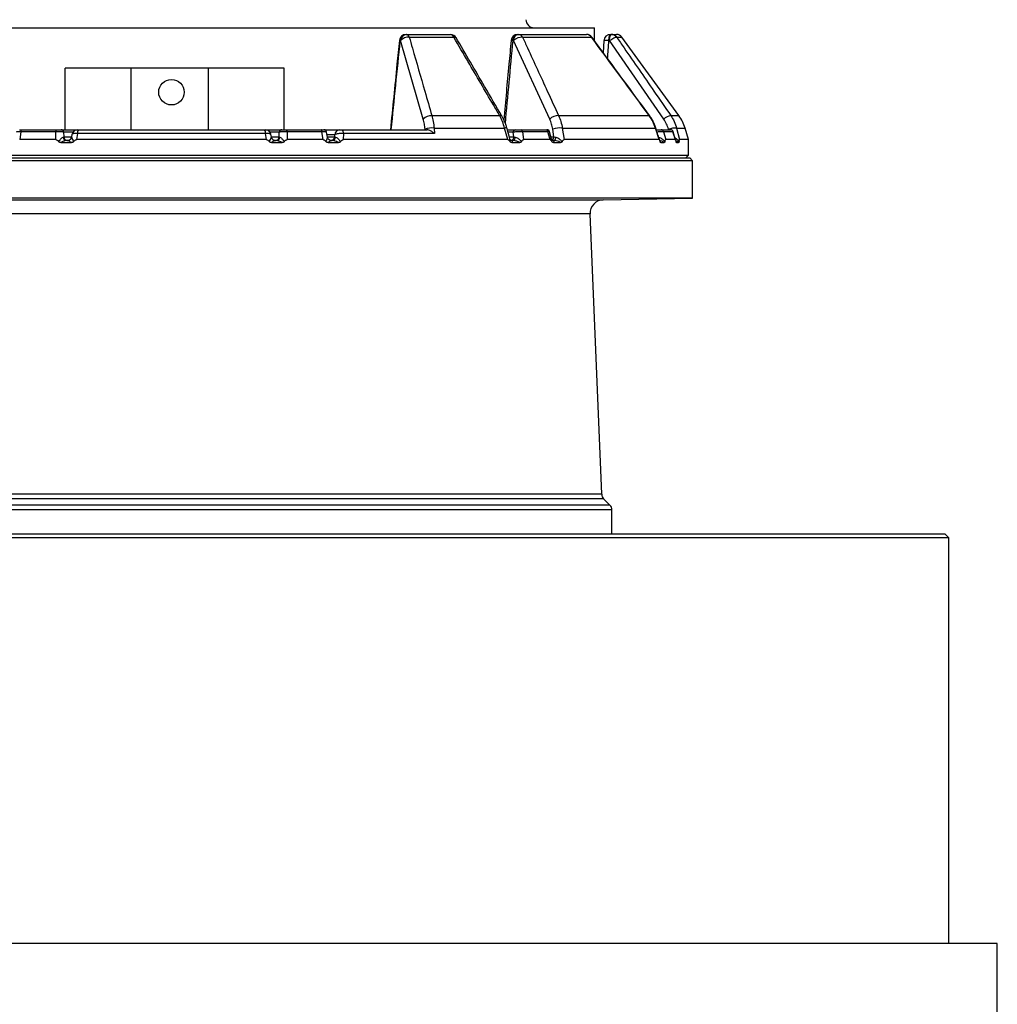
# Model space of a CAD drawing. Header units: millimetres. Extents: x 2016 to 3246, y 695 to 4145.
# Tile 4 of 8: x 2518 to 3246, y 1436 to 2169. Entities that reach past the tile are written whole.
import ezdxf

# ---------------------------------------------------------------- set-up
doc = ezdxf.new("R2010")
doc.units = ezdxf.units.MM

msp = doc.modelspace()

# ---------------------------------------------------------------- linework, layer by layer
at = {"color": 7, "linetype": 'Continuous', "lineweight": 25}
for p, q in [((2315.92, 2163.21), (2630.92, 2163.21)), ((2630.92, 2163.21), (2945.92, 2163.21)), ((2805.62, 2158.21), (2805.9, 2158.21)), ((2805.9, 2158.21), (2838.61, 2158.21)), ((2808.04, 2156.15), (2841.14, 2156.15)), ((2888.82, 2158.21), (2889.23, 2158.21)), ((2889.23, 2158.21), (2939.94, 2158.21)), ((2892.38, 2156.15), (2943.71, 2156.15)), ((2945.92, 2153.51), (2945.92, 2163.21)), ((2957.91, 2158.21), (2958.47, 2158.21)), ((2958.47, 2158.21), (2962.37, 2158.21)), ((3008.86, 2097.73), (2966.41, 2156.15)), ((2801.59, 2153.65), (2801.3, 2153.65)), ((2818.45, 2095.23), (2801.59, 2153.65)), ((2885.7, 2153.65), (2885.3, 2153.65)), ((2912.58, 2095.23), (2885.7, 2153.65)), ((2952.92, 2153.53), (2952.36, 2144.76)), ((2957.18, 2153.65), (2956.62, 2153.65)), ((2997.5, 2095.23), (2957.18, 2153.65)), ((2551.68, 2087.21), (2551.68, 2133.21)), ((2600.92, 2133.21), (2551.68, 2133.21)), ((2600.92, 2087.21), (2600.92, 2133.21)), ((2714.91, 2133.21), (2600.92, 2133.21)), ((2658.35, 2133.21), (2658.35, 2087.21)), ((2714.91, 2087.21), (2714.91, 2133.21)), ((2824.84, 2097.73), (2875.33, 2097.73)), ((2919.19, 2097.73), (2986.72, 2097.73)), ((2517.62, 2087.21), (2518.89, 2087.21)), ((2518.84, 2085.77), (2517.89, 2079.87)), ((2544.72, 2085.77), (2518.84, 2085.77)), ((2518.92, 2087.21), (2518.92, 2087.21)), ((2519.4, 2087.21), (2545.15, 2087.21)), ((2544.78, 2079.87), (2544.72, 2085.77)), ((2548.68, 2087.21), (2560.76, 2087.21)), ((2550.6, 2085.39), (2550.64, 2081.95)), ((2556.84, 2083.88), (2556.49, 2081.7)), ((2560.91, 2084.34), (2560.18, 2079.87)), ((2700.92, 2084.34), (2560.91, 2084.34)), ((2561.61, 2087.21), (2700.22, 2087.21)), ((2699.84, 2087.21), (2699.84, 2087.21)), ((2701.65, 2079.87), (2700.92, 2084.34)), ((2701.07, 2087.21), (2713.15, 2087.21)), ((2705.3, 2081.74), (2704.96, 2083.85)), ((2711.19, 2081.95), (2711.23, 2085.39)), ((2716.68, 2087.21), (2742.43, 2087.21)), ((2717.11, 2085.77), (2717.05, 2079.87)), ((2742.99, 2085.77), (2717.11, 2085.77)), ((2742.91, 2087.21), (2742.91, 2087.21)), ((2743.94, 2079.87), (2742.99, 2085.77)), ((2744.63, 2087.21), (2756.35, 2087.21)), ((2747.05, 2081.83), (2746.46, 2085.53)), ((2752.49, 2081.95), (2752.5, 2083.56)), ((2757.63, 2087.21), (2821.22, 2087.21)), ((2758.91, 2084.34), (2758.88, 2079.87)), ((2826.82, 2084.34), (2758.91, 2084.34)), ((2819.78, 2087.21), (2819.76, 2087.56)), ((2826.52, 2088.53), (2826.82, 2084.34)), ((2826.52, 2088.53), (2879.01, 2088.53)), ((2881.4, 2079.87), (2879.01, 2088.53)), ((2881.06, 2087.21), (2886.82, 2087.21)), ((2885.9, 2081.95), (2885.41, 2085.39)), ((2890.98, 2087.21), (2909.83, 2087.21)), ((2892.29, 2085.77), (2893.13, 2079.87)), ((2911.23, 2085.77), (2892.29, 2085.77)), ((2912.82, 2079.87), (2911.23, 2085.77)), ((2914, 2080.14), (2912.51, 2085.73)), ((2915.66, 2081.95), (2914.82, 2087.56)), ((2921.99, 2088.53), (2923.29, 2079.87)), ((2921.99, 2088.53), (2991.31, 2088.53)), ((2994.03, 2079.87), (2991.31, 2088.53)), ((2995.6, 2087.21), (3002.5, 2087.21)), ((2997.43, 2085.77), (2998.95, 2079.87)), ((3004.37, 2085.77), (2997.43, 2085.77)), ((3006.16, 2079.87), (3004.37, 2085.77)), ((3006.38, 2079.41), (3004.45, 2085.79)), ((3007.04, 2088.53), (3009.36, 2079.87)), ((3015.92, 2079.87), (3013.38, 2088.53)), ((2544.78, 2079.87), (2517.89, 2079.87)), ((2548.56, 2077.73), (2556.35, 2077.73)), ((2550.24, 2081.78), (2550.64, 2081.95)), ((2552.88, 2079.21), (2553.58, 2079.21)), ((2553.35, 2079.21), (2552.88, 2079.21)), ((2556.56, 2081.73), (2556.53, 2081.69)), ((2701.65, 2079.87), (2560.18, 2079.87)), ((2705.3, 2081.69), (2705.27, 2081.73)), ((2705.48, 2077.73), (2713.27, 2077.73)), ((2708.25, 2079.21), (2708.27, 2079.21)), ((2708.25, 2079.21), (2708.95, 2079.21)), ((2708.95, 2079.21), (2708.56, 2079.21)), ((2711.19, 2081.95), (2711.59, 2081.78)), ((2743.94, 2079.87), (2717.05, 2079.87)), ((2747.64, 2077.73), (2755.19, 2077.73)), ((2750.02, 2079.21), (2750.7, 2079.21)), ((2750.7, 2079.21), (2750.37, 2079.21)), ((2752.49, 2081.95), (2753.17, 2081.69)), ((2881.4, 2079.87), (2758.88, 2079.87)), ((2885.19, 2079.21), (2884.3, 2079.21)), ((2884.35, 2077.73), (2890.28, 2077.73)), ((2884.65, 2079.21), (2885.19, 2079.21)), ((2885.9, 2081.95), (2886.8, 2081.78)), ((2912.82, 2079.87), (2893.13, 2079.87)), ((2915.25, 2079.21), (2915.73, 2079.21)), ((2915.44, 2077.73), (2920.74, 2077.73)), ((2915.66, 2081.95), (2917.06, 2081.69)), ((2994.03, 2079.87), (2923.29, 2079.87)), ((2995.31, 2077.73), (2997.8, 2077.73)), ((3006.16, 2079.87), (2998.95, 2079.87)), ((3007, 2077.73), (3008.62, 2077.73)), ((3015.92, 2079.87), (3009.36, 2079.87)), ((3015.92, 2068.21), (3015.92, 2079.87)), ((2245.92, 2068.21), (3015.92, 2068.21)), ((3013.92, 2066.21), (3015.92, 2068.21)), ((2794.89, 2064.21), (2242.92, 2064.21)), ((2244.92, 2066.21), (2794.05, 2066.21)), ((2794.05, 2066.21), (3016.92, 2066.21)), ((3018.92, 2064.21), (2794.89, 2064.21)), ((3018.92, 2064.21), (3016.92, 2066.21)), ((3018.92, 2036.21), (3018.92, 2064.21)), ((3018.92, 2036.21), (2242.92, 2036.21)), ((2952.46, 2035.05), (3018.92, 2036.21)), ((2951.3, 1815.7), (2942.64, 2024.64)), ((2957.45, 1807.68), (2952.76, 1812.37)), ((2958.92, 1786.21), (2958.92, 1804.14)), ((3207.71, 1783.21), (2051.92, 1783.21)), ((2054.92, 1786.21), (3204.72, 1786.21)), ((3204.72, 1786.21), (3206.92, 1786.21)), ((3209.92, 1783.21), (3206.92, 1786.21)), ((3209.92, 1783.21), (3207.71, 1783.21)), ((3209.92, 1481.1), (3209.92, 1783.21)), ((3245.92, 1481.1), (2015.92, 1481.1)), ((3245.92, 1421.1), (3245.92, 1481.1))]:
    msp.add_line(p, q, dxfattribs=at)
at = {"color": 1, "linetype": 'Continuous', "lineweight": 25}
for p, q in [((2962.46, 2156.15), (2966.41, 2156.15)), ((3002.77, 2097.73), (3008.86, 2097.73)), ((2557.46, 2085.39), (2550.6, 2085.39)), ((2711.23, 2085.39), (2704.37, 2085.39)), ((2752.5, 2083.56), (2746.77, 2083.56)), ((2885.41, 2085.39), (2881.56, 2085.39)), ((3001.13, 2087.21), (3001.03, 2087.56)), ((3007.04, 2088.53), (3013.38, 2088.53)), ((2550.64, 2081.95), (2556.53, 2081.95)), ((2705.27, 2081.95), (2711.19, 2081.95)), ((2747.03, 2081.95), (2752.49, 2081.95)), ((2882.5, 2081.95), (2885.9, 2081.95)), ((2913.52, 2081.95), (2915.66, 2081.95)), ((3006.67, 2078.19), (3007, 2077.73)), ((2309.38, 2035.05), (2952.46, 2035.05)), ((2942.64, 2024.64), (2319.19, 2024.64)), ((2952.76, 1812.37), (2309.07, 1812.37)), ((2951.3, 1815.7), (2310.53, 1815.7)), ((2958.92, 1804.14), (2302.92, 1804.14)), ((2957.45, 1807.68), (2304.38, 1807.68))]:
    msp.add_line(p, q, dxfattribs=at)
at = {"color": 7, "linetype": 'Continuous', "lineweight": 25, "flags": 128}
for points in [[(2885.3, 2153.65), (2885.42, 2154.56), (2885.65, 2155.42), (2885.99, 2156.21), (2886.43, 2156.9), (2886.96, 2157.46), (2887.54, 2157.87), (2888.17, 2158.13), (2888.82, 2158.21)], [(2885.7, 2153.65), (2885.82, 2154.56), (2886.06, 2155.42), (2886.4, 2156.21), (2886.84, 2156.9), (2887.36, 2157.46), (2887.95, 2157.87), (2888.57, 2158.13), (2889.23, 2158.21)], [(2956.62, 2153.65), (2956.67, 2154.56), (2956.75, 2155.42), (2956.88, 2156.21), (2957.04, 2156.9), (2957.23, 2157.46), (2957.45, 2157.87), (2957.68, 2158.13), (2957.91, 2158.21)], [(2957.18, 2153.65), (2957.22, 2154.56), (2957.3, 2155.42), (2957.43, 2156.21), (2957.59, 2156.9), (2957.78, 2157.46), (2958, 2157.87), (2958.23, 2158.13), (2958.47, 2158.21)], [(2957.18, 2153.65), (2957.99, 2154.23), (2958.82, 2154.77), (2959.64, 2155.25), (2960.42, 2155.64), (2961.11, 2155.94), (2961.7, 2156.13), (2962.15, 2156.2), (2962.46, 2156.15)], [(2518.84, 2085.77), (2518.87, 2086.07), (2518.92, 2086.35), (2518.98, 2086.6), (2519.05, 2086.81), (2519.13, 2086.98), (2519.21, 2087.11), (2519.31, 2087.19), (2519.4, 2087.21)], [(2742.99, 2085.77), (2742.96, 2086.07), (2742.91, 2086.35), (2742.85, 2086.6), (2742.78, 2086.81), (2742.7, 2086.98), (2742.62, 2087.11), (2742.53, 2087.19), (2742.43, 2087.21)], [(2757.63, 2087.21), (2757.85, 2087.16), (2758.06, 2087.01), (2758.25, 2086.76), (2758.43, 2086.41), (2758.59, 2085.99), (2758.73, 2085.49), (2758.84, 2084.94), (2758.91, 2084.34)], [(2553.58, 2079.21), (2553.57, 2079.21), (2553.56, 2079.21), (2554.09, 2079.26), (2554.6, 2079.4), (2555.08, 2079.62), (2555.51, 2079.93), (2555.88, 2080.31), (2556.18, 2080.74), (2556.4, 2081.23), (2556.53, 2081.74)], [(2886.8, 2081.78), (2886.73, 2081.26), (2886.62, 2080.77), (2886.45, 2080.33), (2886.25, 2079.94), (2886.02, 2079.63), (2885.75, 2079.4), (2885.47, 2079.26), (2885.19, 2079.21)], [(2917.06, 2081.69), (2917, 2081.19), (2916.9, 2080.71), (2916.77, 2080.28), (2916.6, 2079.91), (2916.41, 2079.61), (2916.19, 2079.39), (2915.96, 2079.26), (2915.73, 2079.21)]]:
    msp.add_lwpolyline(points, dxfattribs=at)
at = {"color": 1, "linetype": 'Continuous', "lineweight": 25, "flags": 128}
for points in [[(2943.96, 2156.18), (2943.92, 2156.2), (2943.71, 2156.15)], [(2986.94, 2097.75), (2986.91, 2097.77), (2986.72, 2097.73)], [(2880.72, 2088.45), (2880.71, 2088.47), (2880.56, 2088.57), (2880.21, 2088.62), (2879.69, 2088.61), (2879.01, 2088.53)], [(2991.56, 2088.62), (2991.52, 2088.61), (2991.31, 2088.53)]]:
    msp.add_lwpolyline(points, dxfattribs=at)
at = {"color": 7, "linetype": 'Continuous', "lineweight": 25}
msp.add_circle((2630.92, 2115.21), 9.5, dxfattribs=at)
for centre, radius, start, end in [((2900.92, 2169.21), 6, 180, 270), ((2805.62, 2153.21), 5, 90, 174.25778), ((2805.94, 2153.59), 4.63, 93.9469, 179.28584), ((2806.22, 2153.59), 4.63, 93.94688, 179.28566), ((2807.38, 2148.27), 7.9, 85.26071, 137.16514), ((2805.41, 2155.57), 2.69, 12.47989, 79.55518), ((2838.61, 2153.21), 5, 30.34253, 90), ((2838.26, 2155.2), 3.03, 18.30753, 83.46185), ((2888.82, 2153.21), 5, 90, 174.72036), ((2891.91, 2147.24), 8.92, 87.01234, 134.10289), ((2889.05, 2154.5), 3.72, 26.41379, 87.23464), ((2939.94, 2153.21), 5, 36.41759, 90), ((2939.89, 2153.64), 4.57, 33.31291, 89.37447), ((2957.91, 2153.21), 5, 90, 176.31701), ((2958.46, 2153.29), 4.92, 35.54824, 89.90216), ((2962.37, 2153.21), 5, 36, 90), ((2824.24, 2089.84), 7.91, 85.69145, 137.09699), ((2918.82, 2088.72), 9.02, 87.68295, 133.81433), ((3004.17, 2088), 9.83, 98.15206, 132.66872), ((2984.59, 2080.1), 30, 16.32931, 36), ((2546.49, 2086.03), 1.79, 138.46389, 188.11202), ((2548.65, 2085.25), 1.96, 3.91638, 89.10217), ((2560.82, 2083.21), 4, 89.99919, 170.7387), ((2564.97, 2084.87), 4.1, 145.12827, 187.49307), ((2696.86, 2084.87), 4.1, 352.50693, 34.87173), ((2701.01, 2083.21), 4, 9.25069, 90.00129), ((2713.18, 2085.25), 1.96, 90.89783, 176.08362), ((2715.34, 2086.03), 1.79, 351.88798, 41.53611), ((2744.49, 2085.21), 2, 9.22987, 90.00432), ((2756.41, 2083.29), 3.92, 90.89489, 176.08657), ((2825, 2075.06), 13.56, 83.55125, 112.76183), ((2887.13, 2085.51), 1.73, 100.43223, 184.2546), ((2890.73, 2085.67), 1.56, 3.79555, 80.8356), ((2909.63, 2085.61), 1.61, 5.80562, 82.82668), ((2910.61, 2085.21), 2, 15.08335, 90.00781), ((2920.46, 2072.84), 15.77, 84.42887, 110.97203), ((2995.57, 2085.29), 1.93, 14.69798, 89.16008), ((3006.35, 2073.75), 14.8, 87.30729, 111.03551), ((3002.48, 2085.26), 1.96, 15.37725, 89.52088), ((3002.57, 2085.21), 2, 16.94583, 90.00517), ((2553.02, 2082), 2.79, 184.59413, 267.11004), ((2553.57, 2082.15), 2.94, 183.91422, 269.10308), ((2553.58, 2082.2), 2.99, 269.99786, 297.72138), ((2708.27, 2082.21), 3, 189.00477, 269.99595), ((2708.25, 2082.21), 2.99, 234.81723, 269.99512), ((2708.26, 2082.15), 2.94, 270.89692, 356.08578), ((2708.81, 2082), 2.79, 272.88996, 355.40587), ((2749.56, 2082.15), 2.94, 270.89692, 356.08578), ((2750.49, 2081.89), 2.69, 274.38937, 355.69406), ((2952.63, 2025.05), 10, 91, 182.37358), ((2956.29, 1815.9), 5, 182.37358, 225), ((2953.92, 1804.14), 5, 0, 45)]:
    msp.add_arc(centre, radius, start, end, dxfattribs=at)
at = {"color": 1, "linetype": 'Continuous', "lineweight": 25}
for centre, radius, start, end in [((2841.71, 2154.57), 1.68, 43.83321, 109.86673), ((2793.71, 2079.22), 74.81, 84.17525, 84.6841), ((2884.48, 2148.39), 5.32, 81.18178, 96.91475), ((2955.08, 2143.58), 10.19, 81.30229, 102.24411), ((2875.85, 2096.21), 1.61, 42.86686, 109.00372), ((2553.57, 2082.21), 3, 297.7377, 350.00806), ((2708.26, 2082.21), 3, 189.98835, 234.81324), ((2883.15, 2081.82), 2.76, 292.65198, 2.76432), ((2912.52, 2081.97), 3.14, 308.73975, 359.59751)]:
    msp.add_arc(centre, radius, start, end, dxfattribs=at)
at = {"color": 7, "linetype": 'Continuous', "lineweight": 25}
msp.add_ellipse((2889.09, 5494.66), major_axis=(438.73, 5783.36), ratio=0.034827, start_param=4.084988, end_param=4.099133, dxfattribs=at)
at = {"color": 1, "linetype": 'Continuous', "lineweight": 25}
for centre, major_axis, ratio, start_param, end_param in [((2831.82, 5048.99), (342.1, 5516.39), 0.049347, 4.14969, 4.162899), ((2704.45, 5048.99), (125.49, 5516.4), 0.067633, 4.158492, 4.161377)]:
    msp.add_ellipse(centre, major_axis=major_axis, ratio=ratio, start_param=start_param, end_param=end_param, dxfattribs=at)
at = {"color": 7, "linetype": 'Continuous', "lineweight": 25}
for points, knots in [([(2808.04, 2156.15), (2808.81, 2153.47), (2812.68, 2140.04), (2818.28, 2120.57), (2823.1, 2103.77), (2824.84, 2097.73)], [0, 0, 0, 0, 0.1379816, 0.6899061, 1, 1, 1, 1]), ([(2875.33, 2097.73), (2873.77, 2100.41), (2865.95, 2113.8), (2854.56, 2133.27), (2844.72, 2150.06), (2841.14, 2156.15)], [0, 0, 0, 0, 0.137357, 0.68679, 1, 1, 1, 1]), ([(2892.38, 2156.15), (2893.61, 2153.48), (2899.76, 2140.12), (2908.7, 2120.65), (2916.39, 2103.84), (2919.19, 2097.73)], [0, 0, 0, 0, 0.137358, 0.686791, 1, 1, 1, 1]), ([(2986.72, 2097.73), (2984.75, 2100.41), (2974.92, 2113.8), (2960.59, 2133.27), (2948.21, 2150.06), (2943.71, 2156.15)], [0, 0, 0, 0, 0.137358, 0.68679, 1, 1, 1, 1]), ([(2986.93, 2097.75), (2981.52, 2105.13), (2967.22, 2124.63), (2952.87, 2144.09), (2943.95, 2156.17)], [0, 0, 0, 0, 0.37872, 1, 1, 1, 1]), ([(2962.46, 2156.15), (2964.31, 2153.48), (2973.56, 2140.12), (2987, 2120.65), (2998.57, 2103.84), (3002.77, 2097.73)], [0, 0, 0, 0, 0.137358, 0.686791, 1, 1, 1, 1]), ([(2800.64, 2153.71), (2800.05, 2147.82), (2797.82, 2125.65), (2795.58, 2103.48), (2793.93, 2087.21)], [0, 0, 0, 0, 0.265973, 1, 1, 1, 1]), ([(2877.03, 2097.3), (2872.73, 2104.69), (2861.38, 2124.19), (2849.99, 2143.64), (2842.91, 2155.73)], [0, 0, 0, 0, 0.378721, 1, 1, 1, 1]), ([(2883.84, 2153.67), (2883.3, 2147.78), (2881.48, 2128.13), (2879.65, 2108.48), (2878.37, 2094.73)], [0, 0, 0, 0, 0.299929, 1, 1, 1, 1]), ([(2824.84, 2097.73), (2825.22, 2096.32), (2825.99, 2093.45), (2826.35, 2090.19), (2826.52, 2088.53)], [0, 0, 0, 0, 0.492632, 1, 1, 1, 1]), ([(2879.01, 2088.53), (2878.57, 2090.2), (2878.05, 2091.8), (2876.82, 2094.86), (2876.12, 2096.33), (2875.33, 2097.73)], [0, 0, 0, 0, 0.5, 0.5, 1, 1, 1, 1]), ([(2919.19, 2097.73), (2919.85, 2096.33), (2920.42, 2094.86), (2921.35, 2091.8), (2921.72, 2090.2), (2921.99, 2088.53)], [0, 0, 0, 0, 0.5, 0.5, 1, 1, 1, 1]), ([(2991.31, 2088.53), (2990.74, 2090.14), (2989.59, 2093.4), (2987.69, 2096.28), (2986.72, 2097.73)], [0, 0, 0, 0, 0.4926428, 1, 1, 1, 1]), ([(2991.55, 2088.62), (2991.25, 2089.5), (2990.63, 2091.36), (2989.31, 2094.05), (2988.07, 2096.22), (2987.17, 2097.39), (2986.91, 2097.73)], [0, 0, 0, 0, 0.27149, 0.570859, 0.873794, 1, 1, 1, 1]), ([(3002.77, 2097.73), (3003.67, 2096.32), (3005.48, 2093.45), (3006.51, 2090.19), (3007.04, 2088.53)], [0, 0, 0, 0, 0.492653, 1, 1, 1, 1]), ([(2819.76, 2087.56), (2819.63, 2088.9), (2819.37, 2091.62), (2818.76, 2094.01), (2818.45, 2095.23)], [0, 0, 0, 0, 0.492645, 1, 1, 1, 1]), ([(2880.71, 2088.45), (2880.45, 2089.35), (2879.9, 2091.22), (2878.78, 2093.95), (2877.81, 2096.01), (2877.15, 2097.07), (2877.01, 2097.29)], [0, 0, 0, 0, 0.285896, 0.598887, 0.915978, 1, 1, 1, 1]), ([(2914.82, 2087.56), (2914.57, 2088.9), (2914.07, 2091.62), (2913.08, 2094.02), (2912.58, 2095.23)], [0, 0, 0, 0, 0.49266, 1, 1, 1, 1]), ([(3001.03, 2087.56), (3000.61, 2088.9), (2999.76, 2091.62), (2998.26, 2094.02), (2997.5, 2095.23)], [0, 0, 0, 0, 0.49266, 1, 1, 1, 1]), ([(2518.23, 2087.21), (2518.28, 2087.21), (2518.45, 2087.21), (2518.86, 2087.21), (2519.22, 2087.21), (2519.4, 2087.21)], [0, 0, 0, 0, 0.182302, 0.590956, 1, 1, 1, 1]), ([(2550.6, 2085.39), (2550.4, 2085.45), (2549.98, 2085.57), (2548.7, 2085.71), (2547.14, 2085.79), (2545.75, 2085.8), (2544.97, 2085.78), (2544.72, 2085.77)], [0, 0, 0, 0, 0.228246, 0.45881, 0.68401, 0.901083, 1, 1, 1, 1]), ([(2545.15, 2087.21), (2545.21, 2087.21), (2545.31, 2087.21), (2545.48, 2087.21), (2545.64, 2087.21), (2545.8, 2087.21), (2545.97, 2087.21), (2546.13, 2087.21), (2546.43, 2087.21), (2546.86, 2087.21), (2547.37, 2087.21), (2547.83, 2087.21), (2548.14, 2087.21), (2548.35, 2087.21), (2548.49, 2087.21), (2548.6, 2087.21), (2548.65, 2087.21), (2548.68, 2087.21)], [0, 0, 0, 0, 0.036141, 0.071976, 0.107622, 0.143198, 0.178824, 0.214619, 0.250701, 0.375166, 0.500292, 0.62459, 0.749917, 0.812387, 0.874546, 0.936912, 1, 1, 1, 1]), ([(2560.83, 2087.21), (2560.82, 2087.21), (2560.81, 2087.21), (2560.88, 2087.21), (2561.05, 2087.21), (2561.3, 2087.21), (2561.51, 2087.21), (2561.61, 2087.21)], [0, 0, 0, 0, 0.041981, 0.28584, 0.523732, 0.761888, 1, 1, 1, 1]), ([(2700.22, 2087.21), (2700.3, 2087.21), (2700.49, 2087.21), (2700.75, 2087.21), (2700.94, 2087.21), (2701.02, 2087.21), (2701.01, 2087.21), (2701, 2087.21)], [0, 0, 0, 0, 0.1893507, 0.432484, 0.6865777, 0.9495747, 1, 1, 1, 1]), ([(2717.11, 2085.77), (2716.57, 2085.78), (2715.5, 2085.8), (2713.91, 2085.76), (2712.56, 2085.66), (2711.65, 2085.52), (2711.35, 2085.43), (2711.23, 2085.39)], [0, 0, 0, 0, 0.212747, 0.425181, 0.637261, 0.853832, 1, 1, 1, 1]), ([(2713.15, 2087.21), (2713.17, 2087.21), (2713.2, 2087.21), (2713.25, 2087.21), (2713.31, 2087.21), (2713.38, 2087.21), (2713.46, 2087.21), (2713.55, 2087.21), (2713.72, 2087.21), (2714.01, 2087.21), (2714.46, 2087.21), (2714.98, 2087.21), (2715.44, 2087.21), (2715.82, 2087.21), (2716.11, 2087.21), (2716.4, 2087.21), (2716.58, 2087.21), (2716.68, 2087.21)], [0, 0, 0, 0, 0.036267, 0.072224, 0.107969, 0.143596, 0.179203, 0.21489, 0.250752, 0.376042, 0.500305, 0.625425, 0.749885, 0.812686, 0.874882, 0.937108, 1, 1, 1, 1]), ([(2742.43, 2087.21), (2742.61, 2087.21), (2742.97, 2087.21), (2743.61, 2087.21), (2743.93, 2087.21), (2744.14, 2087.21)], [0, 0, 0, 0, 0.25345, 0.506662, 1, 1, 1, 1]), ([(2758.91, 2084.34), (2758.39, 2084.37), (2757.34, 2084.43), (2755.72, 2084.37), (2754.28, 2084.2), (2753.1, 2083.93), (2752.71, 2083.68), (2752.5, 2083.56)], [0, 0, 0, 0, 0.198941, 0.398061, 0.595317, 0.794797, 1, 1, 1, 1]), ([(2756.35, 2087.21), (2756.39, 2087.21), (2756.47, 2087.21), (2756.7, 2087.21), (2756.99, 2087.21), (2757.32, 2087.21), (2757.53, 2087.21), (2757.63, 2087.21)], [0, 0, 0, 0, 0.209742, 0.410899, 0.607133, 0.803588, 1, 1, 1, 1]), ([(2826.82, 2084.34), (2826.82, 2084.34), (2826.65, 2084.49), (2825.87, 2085.19), (2824.45, 2086.19), (2822.65, 2087.05), (2821.66, 2087.16), (2821.22, 2087.21)], [0, 0, 0, 0, 0.0021271, 0.1012805, 0.4780313, 0.7683767, 1, 1, 1, 1]), ([(2882.89, 2080.52), (2882.22, 2082.97), (2881.5, 2085.62), (2880.77, 2088.26), (2880.72, 2088.45)], [0, 0, 0, 0, 0.926112, 1, 1, 1, 1]), ([(2892.29, 2085.77), (2891.86, 2085.78), (2890.99, 2085.8), (2889.38, 2085.76), (2887.76, 2085.66), (2886.38, 2085.52), (2885.69, 2085.43), (2885.41, 2085.39)], [0, 0, 0, 0, 0.212748, 0.425183, 0.637261, 0.853832, 1, 1, 1, 1]), ([(2886.82, 2087.21), (2886.86, 2087.21), (2886.94, 2087.21), (2887.06, 2087.21), (2887.19, 2087.21), (2887.33, 2087.21), (2887.47, 2087.21), (2887.61, 2087.21), (2887.89, 2087.21), (2888.3, 2087.21), (2888.88, 2087.21), (2889.45, 2087.21), (2889.92, 2087.21), (2890.27, 2087.21), (2890.52, 2087.21), (2890.76, 2087.21), (2890.91, 2087.21), (2890.98, 2087.21)], [0, 0, 0, 0, 0.036267, 0.072224, 0.107969, 0.143596, 0.179203, 0.21489, 0.250752, 0.376042, 0.500305, 0.625425, 0.749885, 0.812686, 0.874882, 0.937108, 1, 1, 1, 1]), ([(2909.83, 2087.21), (2909.95, 2087.21), (2910.19, 2087.21), (2910.42, 2087.21), (2910.45, 2087.21), (2910.46, 2087.21)], [0, 0, 0, 0, 0.420844, 0.841283, 1, 1, 1, 1]), ([(2994.59, 2078.9), (2993.66, 2081.9), (2992.65, 2085.15), (2991.63, 2088.39), (2991.56, 2088.62)], [0, 0, 0, 0, 0.926753, 1, 1, 1, 1]), ([(2991.92, 2087.21), (2991.97, 2087.21), (2992.08, 2087.21), (2992.24, 2087.21), (2992.41, 2087.21), (2992.57, 2087.21), (2992.73, 2087.21), (2992.9, 2087.21), (2993.2, 2087.21), (2993.63, 2087.21), (2994.17, 2087.21), (2994.65, 2087.21), (2995, 2087.21), (2995.23, 2087.21), (2995.38, 2087.21), (2995.5, 2087.21), (2995.56, 2087.21), (2995.6, 2087.21)], [0, 0, 0, 0, 0.036267, 0.072224, 0.107969, 0.143596, 0.179203, 0.21489, 0.250752, 0.376042, 0.500305, 0.625425, 0.749885, 0.812686, 0.874882, 0.937108, 1, 1, 1, 1]), ([(2544.78, 2079.87), (2544.98, 2079.84), (2545.43, 2079.78), (2546.16, 2079.27), (2546.57, 2078.75), (2546.82, 2078.43)], [0, 0, 0, 0, 0.231746, 0.535726, 1, 1, 1, 1]), ([(2546.82, 2078.43), (2547.19, 2078.9), (2548.02, 2079.94), (2549.25, 2081.23), (2549.94, 2081.61), (2550.24, 2081.78)], [0, 0, 0, 0, 0.313559, 0.705333, 1, 1, 1, 1]), ([(2548.56, 2077.73), (2548.29, 2077.74), (2547.83, 2077.77), (2547.2, 2078.01), (2546.94, 2078.3), (2546.82, 2078.43)], [0, 0, 0, 0, 0.412171, 0.721433, 1, 1, 1, 1]), ([(2552.88, 2079.21), (2552.47, 2079.16), (2551.51, 2079.03), (2549.93, 2078.39), (2548.89, 2077.89), (2548.56, 2077.73)], [0, 0, 0, 0, 0.337165, 0.784952, 1, 1, 1, 1]), ([(2556.35, 2077.73), (2556, 2077.95), (2555.21, 2078.44), (2554.15, 2079.04), (2553.76, 2079.16), (2553.58, 2079.21)], [0, 0, 0, 0, 0.293533, 0.659828, 1, 1, 1, 1]), ([(2558.07, 2078.41), (2557.95, 2078.29), (2557.71, 2078.03), (2557.11, 2077.78), (2556.65, 2077.75), (2556.35, 2077.73)], [0, 0, 0, 0, 0.2662597, 0.5312214, 1, 1, 1, 1]), ([(2556.53, 2081.69), (2556.59, 2081.53), (2556.71, 2081.2), (2557.28, 2079.99), (2557.79, 2078.97), (2558.07, 2078.41)], [0, 0, 0, 0, 0.298713, 0.620653, 1, 1, 1, 1]), ([(2558.07, 2078.41), (2558.23, 2078.62), (2558.56, 2079.04), (2559.13, 2079.53), (2559.7, 2079.83), (2560.05, 2079.85), (2560.18, 2079.87)], [0, 0, 0, 0, 0.2938365, 0.6007119, 0.8549338, 1, 1, 1, 1]), ([(2701.65, 2079.87), (2701.86, 2079.84), (2702.34, 2079.77), (2703.08, 2079.25), (2703.51, 2078.72), (2703.76, 2078.41)], [0, 0, 0, 0, 0.233879, 0.5482704, 1, 1, 1, 1]), ([(2703.76, 2078.41), (2704.04, 2078.97), (2704.55, 2079.99), (2705.12, 2081.2), (2705.24, 2081.53), (2705.3, 2081.69)], [0, 0, 0, 0, 0.3793472, 0.7012869, 1, 1, 1, 1]), ([(2705.48, 2077.73), (2705.22, 2077.74), (2704.76, 2077.77), (2704.15, 2078.01), (2703.89, 2078.28), (2703.76, 2078.41)], [0, 0, 0, 0, 0.41132, 0.72807, 1, 1, 1, 1]), ([(2708.25, 2079.21), (2708.07, 2079.16), (2707.68, 2079.04), (2706.62, 2078.44), (2705.83, 2077.95), (2705.48, 2077.73)], [0, 0, 0, 0, 0.340172, 0.706467, 1, 1, 1, 1]), ([(2713.27, 2077.73), (2712.94, 2077.89), (2711.9, 2078.39), (2710.32, 2079.03), (2709.36, 2079.16), (2708.95, 2079.21)], [0, 0, 0, 0, 0.215048, 0.662835, 1, 1, 1, 1]), ([(2711.59, 2081.78), (2711.89, 2081.61), (2712.58, 2081.23), (2713.81, 2079.94), (2714.64, 2078.9), (2715.02, 2078.43)], [0, 0, 0, 0, 0.294667, 0.686441, 1, 1, 1, 1]), ([(2715.02, 2078.43), (2714.9, 2078.31), (2714.68, 2078.05), (2714.07, 2077.78), (2713.59, 2077.75), (2713.27, 2077.73)], [0, 0, 0, 0, 0.256533, 0.511805, 1, 1, 1, 1]), ([(2715.02, 2078.43), (2715.14, 2078.6), (2715.44, 2078.99), (2715.96, 2079.48), (2716.53, 2079.81), (2716.9, 2079.85), (2717.05, 2079.87)], [0, 0, 0, 0, 0.247068, 0.560247, 0.827296, 1, 1, 1, 1]), ([(2743.94, 2079.87), (2744.13, 2079.84), (2744.58, 2079.78), (2745.29, 2079.27), (2745.69, 2078.75), (2745.93, 2078.43)], [0, 0, 0, 0, 0.231746, 0.535727, 1, 1, 1, 1]), ([(2745.93, 2078.43), (2746.13, 2078.9), (2746.58, 2079.94), (2747.05, 2081.23), (2747.06, 2081.61), (2747.06, 2081.78)], [0, 0, 0, 0, 0.31356, 0.705335, 1, 1, 1, 1]), ([(2747.64, 2077.73), (2747.38, 2077.74), (2746.92, 2077.77), (2746.31, 2078.01), (2746.05, 2078.3), (2745.93, 2078.43)], [0, 0, 0, 0, 0.412174, 0.721432, 1, 1, 1, 1]), ([(2748.43, 2079.69), (2748.21, 2079.85), (2747.74, 2080.19), (2747.31, 2080.9), (2747.1, 2081.43), (2747.08, 2081.68), (2747.08, 2081.69)], [0, 0, 0, 0, 0.329303, 0.68858, 0.992352, 1, 1, 1, 1]), ([(2750.02, 2079.21), (2749.89, 2079.16), (2749.59, 2079.03), (2748.61, 2078.39), (2747.87, 2077.89), (2747.64, 2077.73)], [0, 0, 0, 0, 0.337169, 0.784954, 1, 1, 1, 1]), ([(2750.05, 2079.22), (2749.82, 2079.24), (2749.29, 2079.27), (2748.71, 2079.45), (2748.46, 2079.67), (2748.43, 2079.69)], [0, 0, 0, 0, 0.416742, 0.937713, 1, 1, 1, 1]), ([(2755.19, 2077.73), (2754.73, 2077.95), (2753.69, 2078.44), (2752.09, 2079.04), (2751.15, 2079.16), (2750.7, 2079.21)], [0, 0, 0, 0, 0.293533, 0.65983, 1, 1, 1, 1]), ([(2753.17, 2081.69), (2753.52, 2081.53), (2754.23, 2081.2), (2755.52, 2079.99), (2756.38, 2078.97), (2756.85, 2078.41)], [0, 0, 0, 0, 0.298714, 0.620651, 1, 1, 1, 1]), ([(2756.85, 2078.41), (2756.73, 2078.29), (2756.51, 2078.03), (2755.93, 2077.78), (2755.48, 2077.75), (2755.19, 2077.73)], [0, 0, 0, 0, 0.266261, 0.531223, 1, 1, 1, 1]), ([(2756.85, 2078.41), (2757, 2078.62), (2757.32, 2079.04), (2757.87, 2079.53), (2758.42, 2079.83), (2758.76, 2079.85), (2758.88, 2079.87)], [0, 0, 0, 0, 0.293837, 0.600714, 0.854933, 1, 1, 1, 1]), ([(2881.4, 2079.87), (2881.56, 2079.84), (2881.93, 2079.77), (2882.5, 2079.25), (2882.83, 2078.72), (2883.03, 2078.41)], [0, 0, 0, 0, 0.233879, 0.548272, 1, 1, 1, 1]), ([(2884.62, 2079.22), (2884.52, 2079.23), (2884.27, 2079.23), (2883.65, 2079.49), (2883.11, 2080.01), (2882.91, 2080.45), (2882.89, 2080.54), (2882.89, 2080.54)], [0, 0, 0, 0, 0.166123, 0.425619, 0.714596, 0.970045, 1, 1, 1, 1]), ([(2884.35, 2077.73), (2884.15, 2077.74), (2883.79, 2077.77), (2883.32, 2078.01), (2883.12, 2078.28), (2883.03, 2078.41)], [0, 0, 0, 0, 0.411314, 0.728072, 1, 1, 1, 1]), ([(2884.65, 2079.21), (2884.78, 2079.16), (2885.05, 2079.04), (2884.81, 2078.44), (2884.49, 2077.95), (2884.35, 2077.73)], [0, 0, 0, 0, 0.340166, 0.706468, 1, 1, 1, 1]), ([(2890.28, 2077.73), (2889.94, 2077.89), (2888.88, 2078.39), (2887.13, 2079.03), (2885.77, 2079.16), (2885.19, 2079.21)], [0, 0, 0, 0, 0.215049, 0.662837, 1, 1, 1, 1]), ([(2886.8, 2081.78), (2887.31, 2081.61), (2888.51, 2081.23), (2890.15, 2079.94), (2891.15, 2078.9), (2891.6, 2078.43)], [0, 0, 0, 0, 0.294664, 0.686438, 1, 1, 1, 1]), ([(2891.6, 2078.43), (2891.51, 2078.31), (2891.34, 2078.05), (2890.89, 2077.78), (2890.52, 2077.75), (2890.28, 2077.73)], [0, 0, 0, 0, 0.256538, 0.51181, 1, 1, 1, 1]), ([(2891.6, 2078.43), (2891.7, 2078.6), (2891.92, 2078.99), (2892.31, 2079.48), (2892.74, 2079.81), (2893.02, 2079.85), (2893.13, 2079.87)], [0, 0, 0, 0, 0.247066, 0.560242, 0.827291, 1, 1, 1, 1]), ([(2912.82, 2079.87), (2912.95, 2079.84), (2913.27, 2079.78), (2913.78, 2079.27), (2914.06, 2078.75), (2914.23, 2078.43)], [0, 0, 0, 0, 0.231755, 0.535727, 1, 1, 1, 1]), ([(2915.2, 2079.22), (2915.17, 2079.22), (2915.08, 2079.22), (2914.65, 2079.36), (2914.21, 2079.75), (2914.04, 2080.09), (2914.04, 2080.12), (2914.03, 2080.13)], [0, 0, 0, 0, 0.1205624, 0.3546455, 0.6467029, 0.9021859, 1, 1, 1, 1]), ([(2915.44, 2077.73), (2915.25, 2077.74), (2914.93, 2077.77), (2914.5, 2078.01), (2914.32, 2078.3), (2914.23, 2078.43)], [0, 0, 0, 0, 0.412174, 0.721427, 1, 1, 1, 1]), ([(2915.25, 2079.21), (2915.44, 2079.16), (2915.88, 2079.03), (2915.75, 2078.39), (2915.51, 2077.89), (2915.44, 2077.73)], [0, 0, 0, 0, 0.337163, 0.784951, 1, 1, 1, 1]), ([(2920.74, 2077.73), (2920.29, 2077.95), (2919.27, 2078.44), (2917.56, 2079.04), (2916.32, 2079.16), (2915.73, 2079.21)], [0, 0, 0, 0, 0.293532, 0.659834, 1, 1, 1, 1]), ([(2917.06, 2081.69), (2917.6, 2081.53), (2918.72, 2081.2), (2920.37, 2079.99), (2921.36, 2078.97), (2921.89, 2078.41)], [0, 0, 0, 0, 0.298712, 0.62065, 1, 1, 1, 1]), ([(2921.89, 2078.41), (2921.81, 2078.29), (2921.65, 2078.03), (2921.25, 2077.78), (2920.94, 2077.75), (2920.74, 2077.73)], [0, 0, 0, 0, 0.266253, 0.531218, 1, 1, 1, 1]), ([(2921.89, 2078.41), (2921.99, 2078.61), (2922.21, 2079.03), (2922.59, 2079.53), (2922.97, 2079.82), (2923.2, 2079.85), (2923.29, 2079.87)], [0, 0, 0, 0, 0.2893418, 0.5973188, 0.8528576, 1, 1, 1, 1]), ([(2993.44, 2081.78), (2994.03, 2081.61), (2995.41, 2081.23), (2997.03, 2079.94), (2997.93, 2078.9), (2998.33, 2078.43)], [0, 0, 0, 0, 0.294665, 0.68644, 1, 1, 1, 1]), ([(2994.03, 2079.87), (2994.1, 2079.84), (2994.26, 2079.77), (2994.51, 2079.25), (2994.65, 2078.72), (2994.74, 2078.41)], [0, 0, 0, 0, 0.233878, 0.548271, 1, 1, 1, 1]), ([(2995.31, 2077.73), (2995.22, 2077.74), (2995.07, 2077.77), (2994.86, 2078.01), (2994.78, 2078.28), (2994.74, 2078.41)], [0, 0, 0, 0, 0.4113195, 0.7280664, 1, 1, 1, 1]), ([(2998.33, 2078.43), (2998.3, 2078.31), (2998.23, 2078.05), (2998.04, 2077.78), (2997.89, 2077.75), (2997.8, 2077.73)], [0, 0, 0, 0, 0.256532, 0.511807, 1, 1, 1, 1]), ([(2998.33, 2078.43), (2998.37, 2078.6), (2998.46, 2078.99), (2998.62, 2079.48), (2998.79, 2079.81), (2998.91, 2079.85), (2998.95, 2079.87)], [0, 0, 0, 0, 0.247068, 0.560245, 0.827295, 1, 1, 1, 1]), ([(3006.16, 2079.87), (3006.2, 2079.84), (3006.31, 2079.78), (3006.47, 2079.27), (3006.56, 2078.75), (3006.62, 2078.43)], [0, 0, 0, 0, 0.231746, 0.535726, 1, 1, 1, 1]), ([(3007, 2077.73), (3006.94, 2077.74), (3006.84, 2077.77), (3006.7, 2078.01), (3006.65, 2078.3), (3006.62, 2078.43)], [0, 0, 0, 0, 0.412171, 0.721433, 1, 1, 1, 1]), ([(3008.96, 2078.41), (3008.94, 2078.29), (3008.89, 2078.03), (3008.78, 2077.78), (3008.68, 2077.75), (3008.62, 2077.73)], [0, 0, 0, 0, 0.2662597, 0.5312214, 1, 1, 1, 1]), ([(3008.96, 2078.41), (3008.99, 2078.61), (3009.05, 2079.03), (3009.16, 2079.53), (3009.27, 2079.82), (3009.34, 2079.85), (3009.36, 2079.87)], [0, 0, 0, 0, 0.289343, 0.597321, 0.852865, 1, 1, 1, 1])]:
    msp.add_open_spline(points, degree=3, knots=knots, dxfattribs=at)
at = {"color": 1, "linetype": 'Continuous', "lineweight": 25}
for points, knots in [([(2518.84, 2085.77), (2518.34, 2085.78), (2517.34, 2085.8), (2516.21, 2085.75), (2515.49, 2085.66), (2515.43, 2085.57), (2515.4, 2085.53)], [0, 0, 0, 0, 0.260513, 0.520645, 0.780336, 1, 1, 1, 1]), ([(2560.91, 2084.34), (2560.4, 2084.37), (2559.37, 2084.43), (2558.09, 2084.37), (2557.25, 2084.2), (2556.85, 2084.02), (2556.9, 2083.89), (2556.9, 2083.88)], [0, 0, 0, 0, 0.243273, 0.486765, 0.727979, 0.971911, 1, 1, 1, 1]), ([(2704.91, 2083.85), (2704.92, 2083.87), (2704.99, 2084.03), (2704.52, 2084.23), (2703.55, 2084.39), (2702.27, 2084.43), (2701.33, 2084.36), (2700.92, 2084.34)], [0, 0, 0, 0, 0.054889, 0.313219, 0.566385, 0.810354, 1, 1, 1, 1]), ([(2746.42, 2085.52), (2746.43, 2085.54), (2746.51, 2085.61), (2746.06, 2085.71), (2745.11, 2085.79), (2743.98, 2085.8), (2743.23, 2085.78), (2742.99, 2085.77)], [0, 0, 0, 0, 0.065073, 0.344384, 0.617198, 0.880168, 1, 1, 1, 1]), ([(2912.48, 2085.72), (2912.47, 2085.74), (2912.45, 2085.79), (2911.9, 2085.8), (2911.39, 2085.78), (2911.23, 2085.77)], [0, 0, 0, 0, 0.339913, 0.793368, 1, 1, 1, 1]), ([(2997.43, 2085.77), (2997.22, 2085.78), (2996.8, 2085.8), (2995.6, 2085.76), (2994.14, 2085.66), (2993.07, 2085.56), (2992.53, 2085.51)], [0, 0, 0, 0, 0.250705, 0.501044, 0.750959, 1, 1, 1, 1]), ([(3004.44, 2085.79), (3004.45, 2085.79), (3004.5, 2085.79), (3004.42, 2085.78), (3004.37, 2085.77)], [0, 0, 0, 0, 0.30772, 1, 1, 1, 1]), ([(2883.03, 2078.41), (2883.06, 2078.99), (2883.1, 2079.78), (2882.9, 2080.35), (2882.85, 2080.51)], [0, 0, 0, 0, 0.724291, 1, 1, 1, 1]), ([(2914.23, 2078.43), (2914.23, 2078.92), (2914.23, 2079.55), (2914.02, 2080.02), (2913.98, 2080.13)], [0, 0, 0, 0, 0.77204, 1, 1, 1, 1]), ([(2997.8, 2077.73), (2997.53, 2077.89), (2996.73, 2078.38), (2995.66, 2078.91), (2994.71, 2079.02), (2994.55, 2079.04)], [0, 0, 0, 0, 0.283933, 0.87516, 1, 1, 1, 1]), ([(2994.68, 2078.59), (2994.78, 2078.52), (2995.1, 2078.3), (2995.22, 2077.96), (2995.31, 2077.73)], [0, 0, 0, 0, 0.314554, 1, 1, 1, 1]), ([(3005.85, 2081.16), (3005.89, 2081.14), (3006.55, 2080.93), (3007.65, 2079.96), (3008.5, 2078.96), (3008.96, 2078.41)], [0, 0, 0, 0, 0.032368, 0.476578, 1, 1, 1, 1]), ([(3008.62, 2077.73), (3008.31, 2077.96), (3007.72, 2078.39), (3006.92, 2078.67), (3006.54, 2078.81)], [0, 0, 0, 0, 0.5260847, 1, 1, 1, 1])]:
    msp.add_open_spline(points, degree=3, knots=knots, dxfattribs=at)

doc.saveas('drawing.dxf')
